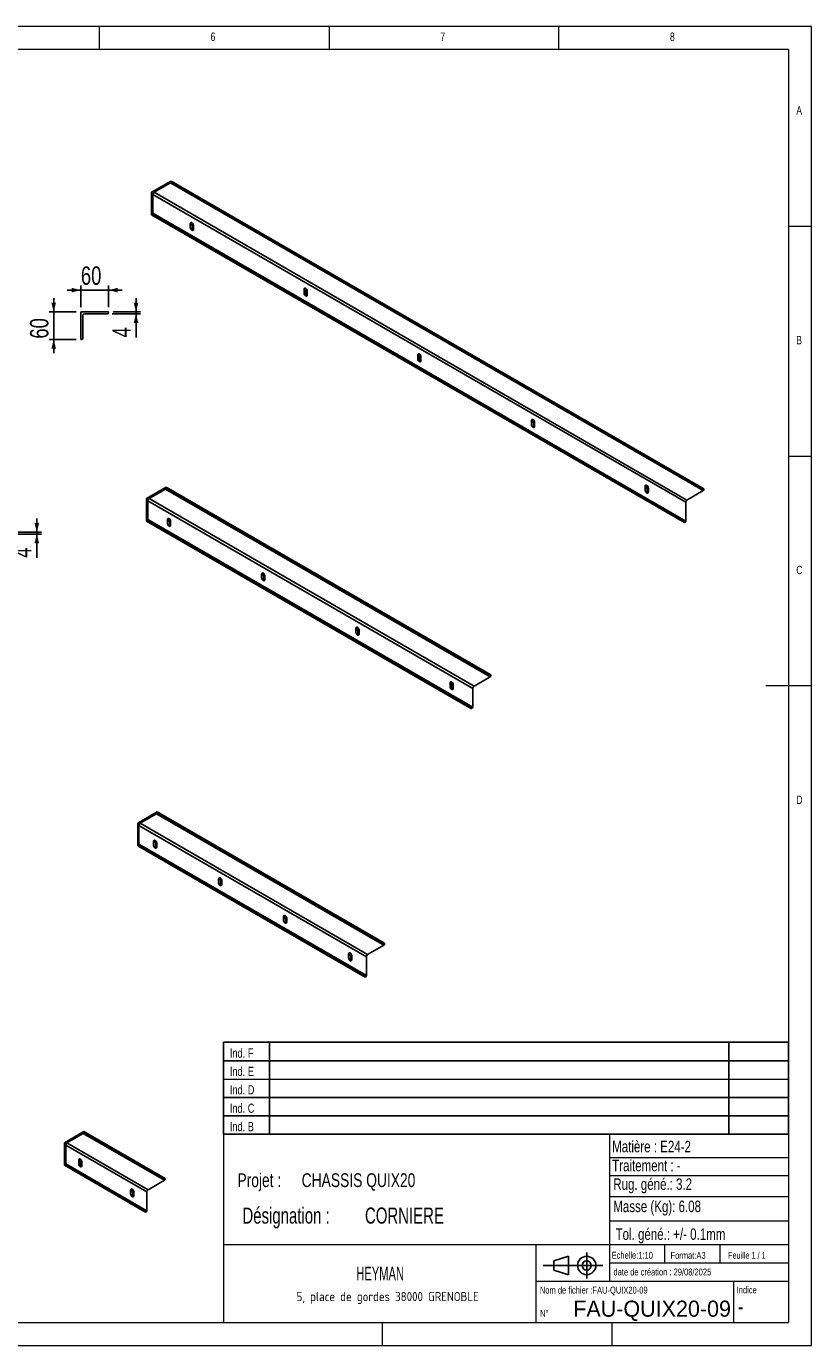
# Model space of a CAD drawing. Header units: millimetres. Extents: x 5 to 415, y 5 to 292.
# Tile 3 of 3: x 244 to 415, y 5 to 292. Entities that reach past the tile are written whole.
import ezdxf

# ---------------------------------------------------------------- set-up
doc = ezdxf.new("R2010")
doc.units = ezdxf.units.MM
doc.layers.add('COTES', color=1, linetype='Continuous')
doc.layers.add('NOTES', color=6, linetype='Continuous')
doc.layers.add('TRAIT-FORT', color=4, linetype='Continuous', lineweight=25)
doc.styles.add('SLDTEXTSTYLE0', font='TXT', dxfattribs={"width": 0.75})
doc.styles.add('SLDTEXTSTYLE1', font='TXT', dxfattribs={"width": 0.695728})
doc.styles.add('SLDTEXTSTYLE2', font='TXT')
doc.styles.add('SLDTEXTSTYLE3', font='TXT', dxfattribs={"width": 0.692308})
doc.styles.add('SLDTEXTSTYLE4', font='ISOCP3', dxfattribs={"width": 0.96})
doc.styles.add('SLDTEXTSTYLE5', font='TXT', dxfattribs={"width": 0.605})
doc.dimstyles.new('SLDDIMSTYLE1', dxfattribs={"dimtxt": 4, "dimasz": 2, "dimexe": 0, "dimexo": 0.0625, "dimgap": 1, "dimtad": 1, "dimdec": 1, "dimlfac": 10, "dimrnd": 1e-09, "dimzin": 12, "dimdsep": 46, "dimtxsty": 'SLDTEXTSTYLE0', "dimsah": 1, "dimcen": 0.09, "dimadec": 0, "dimazin": 3, "dimtfac": 1, "dimtdec": 1, "dimtmove": 0, "dimatfit": 0, "dimfxl": 1, "dimfrac": 2, "dimtolj": 1, "dimtzin": 12, "dimarcsym": 0})

# ---------------------------------------------------------------- blocks, each defined once
blk = doc.blocks.new('TAB MODIFS')
for p, q in [((123, 20), (0, 20)), ((0, 0), (0, 20)), ((10, 20), (10, 0)), ((110, 20), (110, 0)), ((123, 0), (123, 20)), ((0, 16), (123, 16)), ((0, 8), (123, 8)), ((0, 4), (123, 4)), ((0, 0), (123, 0))]:
    blk.add_line(p, q)
at = {"color": 7, "linetype": 'Continuous', "lineweight": 18}
blk.add_line((0, 12), (123, 12), dxfattribs=at)
at = {"color": 7}
for tag in ['AUTOATTR0', 'AUTOATTR1', 'AUTOATTR2', 'AUTOATTR3', 'AUTOATTR4', 'AUTOATTR5', 'AUTOATTR6', 'AUTOATTR7', 'AUTOATTR8', 'AUTOATTR9']:
    blk.add_attdef(tag, (0, 0), '', height=1, dxfattribs=at)
at = {"layer": 'NOTES', "color": 211, "char_height": 2, "attachment_point": 1, "style": 'SLDTEXTSTYLE0'}
for s, insert in [('Ind. F', (1.36, 18.66)), ('Ind. E', (1.36, 14.66)), ('Ind. D', (1.36, 10.66)), ('Ind. C', (1.36, 6.66)), ('Ind. B', (1.36, 2.66))]:
    blk.add_mtext(s, dxfattribs=dict(at, insert=insert))
blk = doc.blocks.new('Bloc2')
for p, q in [((2.32, 3.8), (5.55, 4.8)), ((2.32, 1.8), (2.32, 3.8)), ((5.55, 4.8), (5.55, 0.8)), ((9.48, 0), (9.48, 5.6)), ((0, 2.8), (12.98, 2.8)), ((5.55, 0.8), (2.32, 1.8))]:
    blk.add_line(p, q)
for radius in [2, 1]:
    blk.add_circle((9.48, 2.8), radius)
blk = doc.blocks.new('SW_NOTE_1')
at = {"layer": 'NOTES', "color": 0, "char_height": 3.5, "attachment_point": 1, "style": 'SLDTEXTSTYLE1'}
for s, insert in [('Désignation :', (0, 4.51)), ('CORNIERE', (26.67, 4.51))]:
    blk.add_mtext(s, dxfattribs=dict(at, insert=insert))
blk = doc.blocks.new('SW_NOTE_2')
at = {"layer": 'NOTES', "color": 0, "char_height": 3, "attachment_point": 1, "style": 'SLDTEXTSTYLE0'}
for s, insert in [('Projet :', (0, 3.87)), ('CHASSIS QUIX20', (13.98, 3.87))]:
    blk.add_mtext(s, dxfattribs=dict(at, insert=insert))
blk = doc.blocks.new('SW_NOTE_3')
at = {"layer": 'NOTES', "color": 0, "insert": (21.97, 2.58), "char_height": 2, "attachment_point": 2, "style": 'SLDTEXTSTYLE4'}
blk.add_mtext('5, place de gordes 38000 GRENOBLE', dxfattribs=at)
blk = doc.blocks.new('_D_9')
at = {"layer": 'COTES', "color": 1, "transparency": 16777216}
for p, q in [((250.01, 229.88), (250.01, 232.88)), ((254.94, 229.88), (249.01, 229.88)), ((250.01, 223.88), (250.01, 229.88)), ((254.94, 223.88), (249.01, 223.88)), ((250.01, 223.88), (250.01, 220.88))]:
    blk.add_line(p, q, dxfattribs=at)
for points in [[(250.01, 229.88), (250.51, 231.88), (249.51, 231.88)], [(250.01, 223.88), (249.51, 221.88), (250.51, 221.88)]]:
    blk.add_solid(points, dxfattribs=at)
at = {"layer": 'COTES', "color": 1, "transparency": 16777216, "insert": (244.86, 224.07), "char_height": 4, "attachment_point": 1, "rotation": 90, "style": 'SLDTEXTSTYLE0'}
blk.add_mtext('60', dxfattribs=at)
blk = doc.blocks.new('_D_10')
at = {"layer": 'COTES', "color": 1, "transparency": 16777216}
for p, q in [((255.94, 230.88), (255.94, 235.62)), ((261.94, 230.88), (261.94, 235.62)), ((255.94, 234.62), (252.94, 234.62)), ((255.94, 234.62), (261.94, 234.62)), ((261.94, 234.62), (264.94, 234.62))]:
    blk.add_line(p, q, dxfattribs=at)
for points in [[(255.94, 234.62), (253.94, 235.12), (253.94, 234.12)], [(261.94, 234.62), (263.94, 234.12), (263.94, 235.12)]]:
    blk.add_solid(points, dxfattribs=at)
at = {"layer": 'COTES', "color": 1, "transparency": 16777216, "insert": (255.93, 239.78), "char_height": 4, "attachment_point": 1, "style": 'SLDTEXTSTYLE0'}
blk.add_mtext('60', dxfattribs=at)
blk = doc.blocks.new('_D_11')
at = {"layer": 'COTES', "color": 1, "transparency": 16777216}
for p, q in [((267.93, 229.88), (267.93, 232.88)), ((262.94, 229.88), (268.93, 229.88)), ((267.93, 229.48), (267.93, 229.88)), ((262.74, 229.48), (268.93, 229.48)), ((267.93, 229.48), (267.93, 224.33))]:
    blk.add_line(p, q, dxfattribs=at)
for points in [[(267.93, 229.88), (268.43, 231.88), (267.43, 231.88)], [(267.93, 229.48), (267.43, 227.48), (268.43, 227.48)]]:
    blk.add_solid(points, dxfattribs=at)
at = {"layer": 'COTES', "color": 1, "transparency": 16777216, "insert": (262.78, 224.33), "char_height": 4, "attachment_point": 1, "rotation": 90, "style": 'SLDTEXTSTYLE0'}
blk.add_mtext('4', dxfattribs=at)
blk = doc.blocks.new('_D_36')
at = {"layer": 'COTES', "color": 1, "transparency": 16777216}
for p, q in [((246.34, 181.94), (246.34, 184.94)), ((241.14, 181.54), (247.34, 181.54)), ((241.34, 181.94), (247.34, 181.94)), ((246.34, 181.54), (246.34, 181.94)), ((246.34, 181.54), (246.34, 176.39))]:
    blk.add_line(p, q, dxfattribs=at)
for points in [[(246.34, 181.94), (246.84, 183.94), (245.84, 183.94)], [(246.34, 181.54), (245.84, 179.54), (246.84, 179.54)]]:
    blk.add_solid(points, dxfattribs=at)
at = {"layer": 'COTES', "color": 1, "transparency": 16777216, "insert": (241.18, 176.39), "char_height": 4, "attachment_point": 1, "rotation": 90, "style": 'SLDTEXTSTYLE0'}
blk.add_mtext('4', dxfattribs=at)

msp = doc.modelspace()

# ---------------------------------------------------------------- linework, layer by layer
at = {"color": 7, "linetype": 'Continuous', "lineweight": 18}
for p, q in [((415, 292), (5, 292)), ((260, 287), (260, 292)), ((310, 292), (310, 287)), ((360, 287), (360, 292)), ((415, 5), (415, 292)), ((410, 287), (10, 287)), ((410, 287), (410, 10)), ((415, 248.5), (410, 248.5)), ((410, 198.5), (415, 198.5)), ((415, 148.5), (405, 148.5)), ((286.999, 51), (286.999, 10)), ((409.999, 51), (286.999, 51)), ((370.999, 51), (370.999, 19)), ((370.999, 45.927), (409.999, 45.927)), ((370.999, 42.011), (409.999, 42.011)), ((370.999, 37.41), (409.999, 37.41)), ((370.999, 32.172), (410, 32.172)), ((286.999, 27), (409.999, 27)), ((354.999, 27), (354.999, 10)), ((382.999, 27), (382.999, 23)), ((394.999, 27), (394.999, 23)), ((370.999, 23), (409.999, 23)), ((354.999, 19), (409.999, 19)), ((397.999, 19), (397.999, 10)), ((10, 10), (410, 10)), ((321.499, 10), (321.499, 5)), ((371.499, 10), (371.499, 5)), ((5, 5), (415, 5))]:
    msp.add_line(p, q, dxfattribs=at)
at = {"layer": 'TRAIT-FORT', "color": 4, "linetype": 'Continuous', "lineweight": 25}
for p, q in [((271.339, 255.906), (275.582, 258.355)), ((275.582, 258.192), (275.582, 258.355)), ((391.547, 191.41), (275.582, 258.355)), ((271.339, 251.007), (271.339, 255.906)), ((275.44, 257.947), (271.905, 255.906)), ((271.905, 255.906), (387.87, 188.96)), ((275.44, 257.947), (391.406, 191.001)), ((391.547, 191.246), (275.582, 258.192)), ((271.622, 255.416), (271.622, 251.333)), ((271.622, 255.416), (387.587, 188.47)), ((271.48, 251.088), (271.339, 251.007)), ((271.339, 251.007), (387.304, 184.061)), ((271.48, 251.088), (387.446, 184.143)), ((387.587, 184.388), (271.622, 251.333)), ((279.754, 249.088), (279.754, 248.272)), ((280.173, 247.634), (280.178, 247.7)), ((280.178, 248.517), (280.461, 248.68)), ((280.178, 247.7), (280.178, 248.517)), ((280.178, 247.7), (280.461, 247.864)), ((280.461, 247.864), (280.461, 248.68)), ((304.502, 234.801), (304.502, 233.985)), ((304.921, 233.347), (304.927, 233.413)), ((304.927, 234.23), (305.209, 234.393)), ((304.927, 233.413), (304.927, 234.23)), ((304.927, 233.413), (305.209, 233.577)), ((305.209, 233.577), (305.209, 234.393)), ((255.941, 229.88), (261.941, 229.88)), ((255.941, 223.88), (255.941, 229.88)), ((261.941, 229.68), (261.941, 229.88)), ((256.341, 229.08), (256.341, 224.08)), ((261.741, 229.48), (256.741, 229.48)), ((256.141, 223.88), (255.941, 223.88)), ((329.251, 220.514), (329.251, 219.698)), ((329.67, 219.06), (329.675, 219.126)), ((329.675, 219.943), (329.958, 220.106)), ((329.675, 219.126), (329.675, 219.943)), ((329.675, 219.126), (329.958, 219.289)), ((329.958, 219.289), (329.958, 220.106)), ((354, 206.227), (354, 205.411)), ((354.418, 204.768), (354.424, 204.839)), ((354.424, 205.656), (354.707, 205.819)), ((354.424, 204.839), (354.424, 205.656)), ((354.424, 204.839), (354.707, 205.002)), ((354.707, 205.002), (354.707, 205.819)), ((270.241, 189.282), (274.484, 191.731)), ((274.343, 191.323), (270.807, 189.282)), ((274.343, 191.323), (345.053, 150.502)), ((274.484, 191.568), (274.484, 191.731)), ((345.195, 150.911), (274.484, 191.731)), ((345.195, 150.747), (274.484, 191.568)), ((378.748, 191.94), (378.748, 191.123)), ((379.167, 190.481), (379.173, 190.552)), ((379.173, 191.368), (379.456, 191.532)), ((379.173, 190.552), (379.173, 191.368)), ((379.173, 190.552), (379.456, 190.715)), ((379.456, 190.715), (379.456, 191.532)), ((391.406, 191.001), (387.87, 188.96)), ((391.547, 191.41), (391.547, 191.246)), ((270.241, 184.383), (270.241, 189.282)), ((270.524, 188.792), (270.524, 184.709)), ((270.524, 188.792), (341.235, 147.972)), ((270.807, 189.282), (341.518, 148.461)), ((387.587, 188.47), (387.587, 184.388)), ((270.383, 184.464), (270.241, 184.383)), ((270.241, 184.383), (340.952, 143.562)), ((270.383, 184.464), (341.094, 143.644)), ((341.235, 143.889), (270.524, 184.709)), ((274.767, 184.71), (274.767, 183.893)), ((275.191, 184.138), (275.474, 184.301)), ((275.191, 183.322), (275.191, 184.138)), ((275.474, 183.485), (275.474, 184.301)), ((387.446, 184.143), (387.304, 184.061)), ((275.185, 183.25), (275.191, 183.322)), ((275.191, 183.322), (275.474, 183.485)), ((295.273, 172.872), (295.273, 172.055)), ((295.697, 172.3), (295.98, 172.464)), ((295.697, 171.484), (295.697, 172.3)), ((295.98, 171.647), (295.98, 172.464)), ((295.692, 171.418), (295.697, 171.484)), ((295.697, 171.484), (295.98, 171.647)), ((315.779, 161.034), (315.779, 160.217)), ((316.197, 159.574), (316.203, 159.646)), ((316.203, 160.462), (316.486, 160.626)), ((316.203, 159.646), (316.203, 160.462)), ((316.203, 159.646), (316.486, 159.809)), ((316.486, 159.809), (316.486, 160.626)), ((345.053, 150.502), (341.518, 148.461)), ((345.195, 150.911), (345.195, 150.747)), ((336.285, 149.196), (336.285, 148.379)), ((336.704, 147.742), (336.71, 147.808)), ((336.71, 148.624), (336.992, 148.788)), ((336.71, 147.808), (336.71, 148.624)), ((336.71, 147.808), (336.992, 147.971)), ((336.992, 147.971), (336.992, 148.788)), ((341.235, 147.972), (341.235, 143.889)), ((341.094, 143.644), (340.952, 143.562)), ((268.293, 118.648), (272.535, 121.098)), ((272.394, 120.689), (268.858, 118.648)), ((272.394, 120.689), (321.891, 92.115)), ((272.535, 120.934), (272.535, 121.098)), ((322.033, 92.523), (272.535, 121.098)), ((322.033, 92.36), (272.535, 120.934)), ((268.293, 113.749), (268.293, 118.648)), ((268.576, 118.158), (268.576, 114.076)), ((268.576, 118.158), (318.073, 89.584)), ((268.858, 118.648), (318.356, 90.074)), ((268.434, 113.831), (268.293, 113.749)), ((268.293, 113.749), (317.79, 85.175)), ((268.434, 113.831), (317.932, 85.257)), ((318.073, 85.501), (268.576, 114.076)), ((271.758, 114.688), (271.758, 113.872)), ((272.177, 113.234), (272.182, 113.3)), ((272.182, 114.117), (272.465, 114.28)), ((272.182, 113.3), (272.182, 114.117)), ((272.182, 113.3), (272.465, 113.464)), ((272.465, 113.464), (272.465, 114.28)), ((285.9, 106.524), (285.9, 105.708)), ((286.319, 105.07), (286.324, 105.136)), ((286.324, 105.953), (286.607, 106.116)), ((286.324, 105.136), (286.324, 105.953)), ((286.324, 105.136), (286.607, 105.3)), ((286.607, 105.3), (286.607, 106.116)), ((300.042, 98.36), (300.042, 97.544)), ((300.466, 97.789), (300.749, 97.952)), ((300.466, 96.972), (300.466, 97.789)), ((300.749, 97.136), (300.749, 97.952)), ((300.461, 96.906), (300.466, 96.972)), ((300.466, 96.972), (300.749, 97.136)), ((321.891, 92.115), (318.356, 90.074)), ((322.033, 92.523), (322.033, 92.36)), ((314.184, 90.196), (314.184, 89.38)), ((314.608, 89.625), (314.891, 89.788)), ((314.608, 88.808), (314.608, 89.625)), ((314.608, 88.808), (314.891, 88.971)), ((314.891, 88.971), (314.891, 89.788)), ((318.073, 89.584), (318.073, 85.501)), ((314.603, 88.742), (314.608, 88.808)), ((317.932, 85.257), (317.79, 85.175)), ((252.341, 49.13), (256.584, 51.579)), ((252.341, 44.231), (252.341, 49.13)), ((256.442, 51.171), (252.907, 49.13)), ((252.907, 49.13), (270.584, 38.925)), ((256.442, 51.171), (274.12, 40.966)), ((256.584, 51.416), (256.584, 51.579)), ((274.261, 41.374), (256.584, 51.579)), ((274.261, 41.211), (256.584, 51.416)), ((252.624, 48.64), (252.624, 44.557)), ((252.624, 48.64), (270.302, 38.435)), ((252.483, 44.312), (252.341, 44.231)), ((252.341, 44.231), (270.019, 34.026)), ((252.483, 44.312), (270.16, 34.107)), ((270.302, 34.352), (252.624, 44.557)), ((255.452, 45.374), (255.452, 44.558)), ((255.872, 43.92), (255.877, 43.986)), ((255.877, 44.803), (256.159, 44.966)), ((255.877, 43.986), (255.877, 44.803)), ((255.877, 43.986), (256.159, 44.149)), ((256.159, 44.149), (256.159, 44.966)), ((274.12, 40.966), (270.584, 38.925)), ((274.261, 41.374), (274.261, 41.211)), ((266.766, 38.843), (266.766, 38.026)), ((267.184, 37.383), (267.19, 37.455)), ((267.19, 38.271), (267.473, 38.435)), ((267.19, 37.455), (267.19, 38.271)), ((267.19, 37.455), (267.473, 37.618)), ((267.473, 37.618), (267.473, 38.435)), ((270.302, 38.435), (270.302, 34.352)), ((270.16, 34.107), (270.019, 34.026))]:
    msp.add_line(p, q, dxfattribs=at)
at = {"layer": 'TRAIT-FORT', "color": 4, "linetype": 'Continuous', "lineweight": 25, "flags": 128}
for points in [[(280.461, 248.68), (280.446, 248.804), (280.405, 248.933), (280.339, 249.059), (280.254, 249.171), (280.157, 249.259), (280.057, 249.318), (279.96, 249.341), (279.876, 249.327), (279.81, 249.277), (279.768, 249.195), (279.754, 249.088)], [(279.754, 248.272), (279.768, 248.149), (279.81, 248.019), (279.876, 247.893), (279.96, 247.781), (280.057, 247.693), (280.157, 247.635), (280.254, 247.612), (280.339, 247.626), (280.405, 247.675), (280.446, 247.757), (280.461, 247.864)], [(305.209, 234.393), (305.195, 234.516), (305.153, 234.646), (305.087, 234.772), (305.003, 234.884), (304.906, 234.972), (304.805, 235.03), (304.709, 235.053), (304.624, 235.039), (304.558, 234.99), (304.517, 234.908), (304.502, 234.801)], [(304.502, 233.985), (304.517, 233.862), (304.558, 233.732), (304.624, 233.606), (304.709, 233.494), (304.805, 233.406), (304.906, 233.348), (305.003, 233.325), (305.087, 233.338), (305.153, 233.388), (305.195, 233.47), (305.209, 233.577)], [(329.958, 220.106), (329.944, 220.229), (329.902, 220.359), (329.836, 220.485), (329.751, 220.597), (329.655, 220.685), (329.554, 220.743), (329.458, 220.766), (329.373, 220.752), (329.307, 220.703), (329.265, 220.621), (329.251, 220.514)], [(329.251, 219.698), (329.265, 219.574), (329.307, 219.445), (329.373, 219.319), (329.458, 219.207), (329.554, 219.118), (329.655, 219.06), (329.751, 219.037), (329.836, 219.051), (329.902, 219.101), (329.944, 219.183), (329.958, 219.289)], [(354.707, 205.819), (354.693, 205.942), (354.651, 206.072), (354.585, 206.198), (354.5, 206.31), (354.404, 206.398), (354.303, 206.456), (354.206, 206.479), (354.122, 206.465), (354.056, 206.415), (354.014, 206.334), (354, 206.227)], [(354, 205.411), (354.014, 205.287), (354.056, 205.157), (354.122, 205.032), (354.206, 204.92), (354.303, 204.831), (354.404, 204.773), (354.5, 204.75), (354.585, 204.764), (354.651, 204.814), (354.693, 204.896), (354.707, 205.002)], [(379.456, 191.532), (379.441, 191.655), (379.399, 191.785), (379.334, 191.911), (379.249, 192.022), (379.152, 192.111), (379.052, 192.169), (378.955, 192.192), (378.87, 192.178), (378.805, 192.128), (378.763, 192.047), (378.748, 191.94)], [(378.748, 191.123), (378.763, 191), (378.805, 190.87), (378.87, 190.744), (378.955, 190.633), (379.052, 190.544), (379.152, 190.486), (379.249, 190.463), (379.334, 190.477), (379.399, 190.527), (379.441, 190.608), (379.456, 190.715)], [(275.474, 184.301), (275.46, 184.425), (275.418, 184.555), (275.352, 184.68), (275.267, 184.792), (275.171, 184.881), (275.07, 184.939), (274.974, 184.962), (274.889, 184.948), (274.823, 184.898), (274.781, 184.816), (274.767, 184.71)], [(274.767, 183.893), (274.781, 183.77), (274.823, 183.64), (274.889, 183.514), (274.974, 183.402), (275.07, 183.314), (275.171, 183.256), (275.267, 183.233), (275.352, 183.247), (275.418, 183.297), (275.46, 183.378), (275.474, 183.485)], [(295.98, 172.464), (295.966, 172.587), (295.924, 172.717), (295.858, 172.843), (295.774, 172.954), (295.677, 173.043), (295.576, 173.101), (295.48, 173.124), (295.395, 173.11), (295.329, 173.06), (295.287, 172.978), (295.273, 172.872)], [(295.273, 172.055), (295.287, 171.932), (295.329, 171.802), (295.395, 171.676), (295.48, 171.564), (295.576, 171.476), (295.677, 171.418), (295.774, 171.395), (295.858, 171.409), (295.924, 171.459), (295.966, 171.54), (295.98, 171.647)], [(316.486, 160.626), (316.472, 160.749), (316.43, 160.879), (316.364, 161.005), (316.28, 161.116), (316.183, 161.205), (316.082, 161.263), (315.986, 161.286), (315.901, 161.272), (315.835, 161.222), (315.793, 161.141), (315.779, 161.034)], [(315.779, 160.217), (315.793, 160.094), (315.835, 159.964), (315.901, 159.838), (315.986, 159.727), (316.082, 159.638), (316.183, 159.58), (316.28, 159.557), (316.364, 159.571), (316.43, 159.621), (316.472, 159.702), (316.486, 159.809)], [(336.992, 148.788), (336.978, 148.911), (336.936, 149.041), (336.87, 149.167), (336.786, 149.278), (336.689, 149.367), (336.589, 149.425), (336.492, 149.448), (336.407, 149.434), (336.341, 149.384), (336.3, 149.303), (336.285, 149.196)], [(336.285, 148.379), (336.3, 148.256), (336.341, 148.126), (336.407, 148), (336.492, 147.889), (336.589, 147.8), (336.689, 147.742), (336.786, 147.719), (336.87, 147.733), (336.936, 147.783), (336.978, 147.864), (336.992, 147.971)], [(272.465, 114.28), (272.45, 114.404), (272.409, 114.533), (272.343, 114.659), (272.258, 114.771), (272.161, 114.859), (272.061, 114.918), (271.964, 114.941), (271.88, 114.927), (271.814, 114.877), (271.772, 114.795), (271.758, 114.688)], [(271.758, 113.872), (271.772, 113.749), (271.814, 113.619), (271.88, 113.493), (271.964, 113.381), (272.061, 113.293), (272.161, 113.235), (272.258, 113.212), (272.343, 113.226), (272.409, 113.275), (272.45, 113.357), (272.465, 113.464)], [(286.607, 106.116), (286.593, 106.239), (286.551, 106.369), (286.485, 106.495), (286.4, 106.607), (286.304, 106.695), (286.203, 106.753), (286.106, 106.776), (286.022, 106.762), (285.956, 106.713), (285.914, 106.631), (285.9, 106.524)], [(285.9, 105.708), (285.914, 105.585), (285.956, 105.455), (286.022, 105.329), (286.106, 105.217), (286.203, 105.129), (286.304, 105.071), (286.4, 105.048), (286.485, 105.062), (286.551, 105.111), (286.593, 105.193), (286.607, 105.3)], [(300.749, 97.952), (300.735, 98.075), (300.693, 98.205), (300.627, 98.331), (300.542, 98.443), (300.446, 98.531), (300.345, 98.589), (300.249, 98.612), (300.164, 98.598), (300.098, 98.549), (300.056, 98.467), (300.042, 98.36)], [(300.042, 97.544), (300.056, 97.42), (300.098, 97.291), (300.164, 97.165), (300.249, 97.053), (300.345, 96.965), (300.446, 96.907), (300.542, 96.884), (300.627, 96.897), (300.693, 96.947), (300.735, 97.029), (300.749, 97.136)], [(314.891, 89.788), (314.877, 89.911), (314.835, 90.041), (314.769, 90.167), (314.684, 90.279), (314.588, 90.367), (314.487, 90.425), (314.391, 90.448), (314.306, 90.434), (314.24, 90.385), (314.198, 90.303), (314.184, 90.196)], [(314.184, 89.38), (314.198, 89.256), (314.24, 89.127), (314.306, 89.001), (314.391, 88.889), (314.487, 88.801), (314.588, 88.742), (314.684, 88.719), (314.769, 88.733), (314.835, 88.783), (314.877, 88.865), (314.891, 88.971)], [(256.159, 44.966), (256.153, 45.05), (256.133, 45.138), (256.1, 45.227), (256.056, 45.314), (256.002, 45.396), (255.941, 45.469), (255.875, 45.531), (255.806, 45.578), (255.737, 45.61), (255.671, 45.625), (255.61, 45.623), (255.556, 45.603), (255.512, 45.567), (255.479, 45.515), (255.459, 45.45), (255.452, 45.374)], [(255.452, 44.558), (255.459, 44.474), (255.479, 44.386), (255.512, 44.296), (255.556, 44.209), (255.61, 44.127), (255.671, 44.054), (255.737, 43.993), (255.806, 43.945), (255.875, 43.913), (255.941, 43.898), (256.002, 43.901), (256.056, 43.92), (256.1, 43.957), (256.133, 44.009), (256.153, 44.074), (256.159, 44.149)], [(267.473, 38.435), (267.466, 38.518), (267.446, 38.606), (267.414, 38.696), (267.37, 38.783), (267.316, 38.865), (267.255, 38.938), (267.189, 38.999), (267.12, 39.047), (267.051, 39.079), (266.984, 39.094), (266.923, 39.092), (266.87, 39.072), (266.826, 39.035), (266.793, 38.984), (266.773, 38.919), (266.766, 38.843)], [(266.766, 38.026), (266.773, 37.943), (266.793, 37.855), (266.826, 37.765), (266.87, 37.678), (266.923, 37.596), (266.984, 37.523), (267.051, 37.462), (267.12, 37.414), (267.189, 37.382), (267.255, 37.367), (267.316, 37.369), (267.37, 37.389), (267.414, 37.426), (267.446, 37.477), (267.466, 37.542), (267.473, 37.618)]]:
    msp.add_lwpolyline(points, dxfattribs=at)
at = {"layer": 'TRAIT-FORT', "color": 4, "linetype": 'Continuous', "lineweight": 25}
for centre, radius, start, end in [((272.236, 255.388), 0.615, 122.60548, 177.39452), ((275.275, 258.206), 0.307, 302.60548, 357.39452), ((271.315, 251.347), 0.307, 302.60548, 357.39452), ((279.465, 248.511), 0.713, 0.50472, 65.34433), ((304.213, 234.224), 0.713, 0.50472, 65.34433), ((261.741, 229.68), 0.2, 270, 0), ((256.741, 229.08), 0.4, 90, 180), ((256.141, 224.08), 0.2, 270, 0), ((328.962, 219.936), 0.713, 0.50472, 65.34433), ((353.712, 205.65), 0.712, 0.45787, 65.64424), ((274.177, 191.582), 0.307, 302.60548, 357.39452), ((378.461, 191.363), 0.712, 0.45787, 65.64424), ((391.24, 191.26), 0.307, 302.60548, 357.39452), ((271.138, 188.764), 0.615, 122.60548, 177.39452), ((388.201, 188.443), 0.615, 122.60548, 177.39452), ((270.217, 184.723), 0.307, 302.60548, 357.39452), ((274.479, 184.132), 0.712, 0.45787, 65.64424), ((387.28, 184.402), 0.307, 302.60548, 357.39452), ((294.984, 172.294), 0.713, 0.50472, 65.34433), ((315.492, 160.457), 0.712, 0.45787, 65.64424), ((335.996, 148.618), 0.713, 0.50472, 65.34433), ((344.888, 150.761), 0.307, 302.60548, 357.39452), ((341.849, 147.944), 0.615, 122.60548, 177.39452), ((340.928, 143.903), 0.307, 302.60548, 357.39452), ((272.228, 120.948), 0.307, 302.60548, 357.39452), ((269.19, 118.131), 0.615, 122.60548, 177.39452), ((268.269, 114.09), 0.307, 302.60548, 357.39452), ((271.469, 114.111), 0.713, 0.50472, 65.34433), ((285.612, 105.947), 0.712, 0.45787, 65.64424), ((299.753, 97.783), 0.713, 0.50472, 65.34433), ((321.726, 92.374), 0.307, 302.60548, 357.39452), ((313.896, 89.619), 0.712, 0.45787, 65.64424), ((318.687, 89.556), 0.615, 122.60548, 177.39452), ((317.766, 85.515), 0.307, 302.60548, 357.39452), ((253.238, 48.612), 0.615, 122.60548, 177.39452), ((256.277, 51.43), 0.307, 302.60548, 357.39452), ((252.317, 44.571), 0.307, 302.60548, 357.39452), ((255.143, 44.783), 0.734, 1.56406, 64.53805), ((273.954, 41.225), 0.307, 302.60548, 357.39452), ((266.456, 38.251), 0.735, 1.58776, 64.32592), ((270.916, 38.407), 0.615, 122.60548, 177.39452), ((269.995, 34.366), 0.307, 302.60548, 357.39452)]:
    msp.add_arc(centre, radius, start, end, dxfattribs=at)

# ---------------------------------------------------------------- block references
for name, p in [('TAB MODIFS', (286.993, 50.989)), ('Bloc2', (356.559, 19.634))]:
    msp.add_blockref(name, p)
at = {"layer": 'NOTES', "color": 211}
for name, p in [('SW_NOTE_2', (290.014, 38.622)), ('SW_NOTE_1', (291.1, 30.531)), ('SW_NOTE_3', (300.739, 14.096))]:
    msp.add_blockref(name, p, dxfattribs=at)

# ---------------------------------------------------------------- texts
for s, insert, char_height, attachment_point, style in [('6', (284.167, 290.668), 1.852, 1, 'SLDTEXTSTYLE0'), ('7', (334.167, 290.668), 1.852, 1, 'SLDTEXTSTYLE0'), ('8', (384.167, 290.668), 1.852, 1, 'SLDTEXTSTYLE0'), ('A', (411.667, 274.668), 1.852, 1, 'SLDTEXTSTYLE0'), ('B', (411.667, 224.668), 1.852, 1, 'SLDTEXTSTYLE0'), ('C', (411.667, 174.668), 1.852, 1, 'SLDTEXTSTYLE0'), ('D', (411.667, 124.668), 1.852, 1, 'SLDTEXTSTYLE0'), ('Matière : E24-2', (371.585, 49.555), 2.5, 1, 'SLDTEXTSTYLE0'), ('Traitement : -', (371.585, 45.426), 2.5, 1, 'SLDTEXTSTYLE0'), ('Rug. géné.: 3.2', (371.827, 41.39), 2.5, 1, 'SLDTEXTSTYLE0'), ('Masse (Kg): 6.08', (371.827, 36.545), 2.5, 1, 'SLDTEXTSTYLE0'), ('Tol. géné.: +/- 0.1mm', (372.323, 30.499), 2.5, 1, 'SLDTEXTSTYLE0'), ('Echelle:1:10', (371.452, 25.404), 1.5, 1, 'SLDTEXTSTYLE0'), ('Format:A3', (384.288, 25.38), 1.5, 1, 'SLDTEXTSTYLE0'), ('Feuille 1 / 1', (396.805, 25.384), 1.5, 1, 'SLDTEXTSTYLE3'), ('HEYMAN', (321.08, 22.175), 3, 2, 'SLDTEXTSTYLE5'), ('date de création : 29/08/2025', (371.866, 21.765), 1.5, 1, 'SLDTEXTSTYLE0'), ('Nom de fichier :FAU-QUIX20-09', (355.851, 17.815), 1.5, 1, 'SLDTEXTSTYLE0'), ('Indice', (398.692, 17.86), 1.5, 1, 'SLDTEXTSTYLE0'), ('FAU-QUIX20-09', (363.11, 14.787), 3.5, 1, 'SLDTEXTSTYLE2'), ('N°', (355.877, 12.765), 1.5, 1, 'SLDTEXTSTYLE0'), ('-', (398.991, 15.276), 3.5, 1, 'SLDTEXTSTYLE0')]:
    msp.add_mtext(s, dxfattribs=dict(at, insert=insert, char_height=char_height, attachment_point=attachment_point, style=style))

# ---------------------------------------------------------------- dimensions: what is measured, and where the dimension line sits
at = {"layer": 'COTES', "color": 1}
dim = msp.add_linear_dim(base=(261.941, 234.619), p1=(255.941, 229.88), p2=(261.941, 229.88), dimstyle='SLDDIMSTYLE1', dxfattribs=at)
dim.commit()
dim.dimension.update_dxf_attribs({"geometry": '_D_10', "text_midpoint": (258.886, 234.619), "dimtype": 160})
for base, p1, p2, picture, middle in [((250.013, 229.88), (255.941, 223.88), (255.941, 229.88), '_D_9', (250.013, 227.03)), ((267.934, 229.88), (261.741, 229.48), (261.941, 229.88), '_D_11', (267.934, 225.804)), ((246.337, 181.941), (240.144, 181.541), (240.344, 181.941), '_D_36', (246.337, 177.864))]:
    dim = msp.add_linear_dim(base=base, p1=p1, p2=p2, angle=90, dimstyle='SLDDIMSTYLE1', dxfattribs=at)
    dim.commit()
    dim.dimension.update_dxf_attribs({"geometry": picture, "text_midpoint": middle, "dimtype": 160})

doc.saveas('drawing.dxf')
